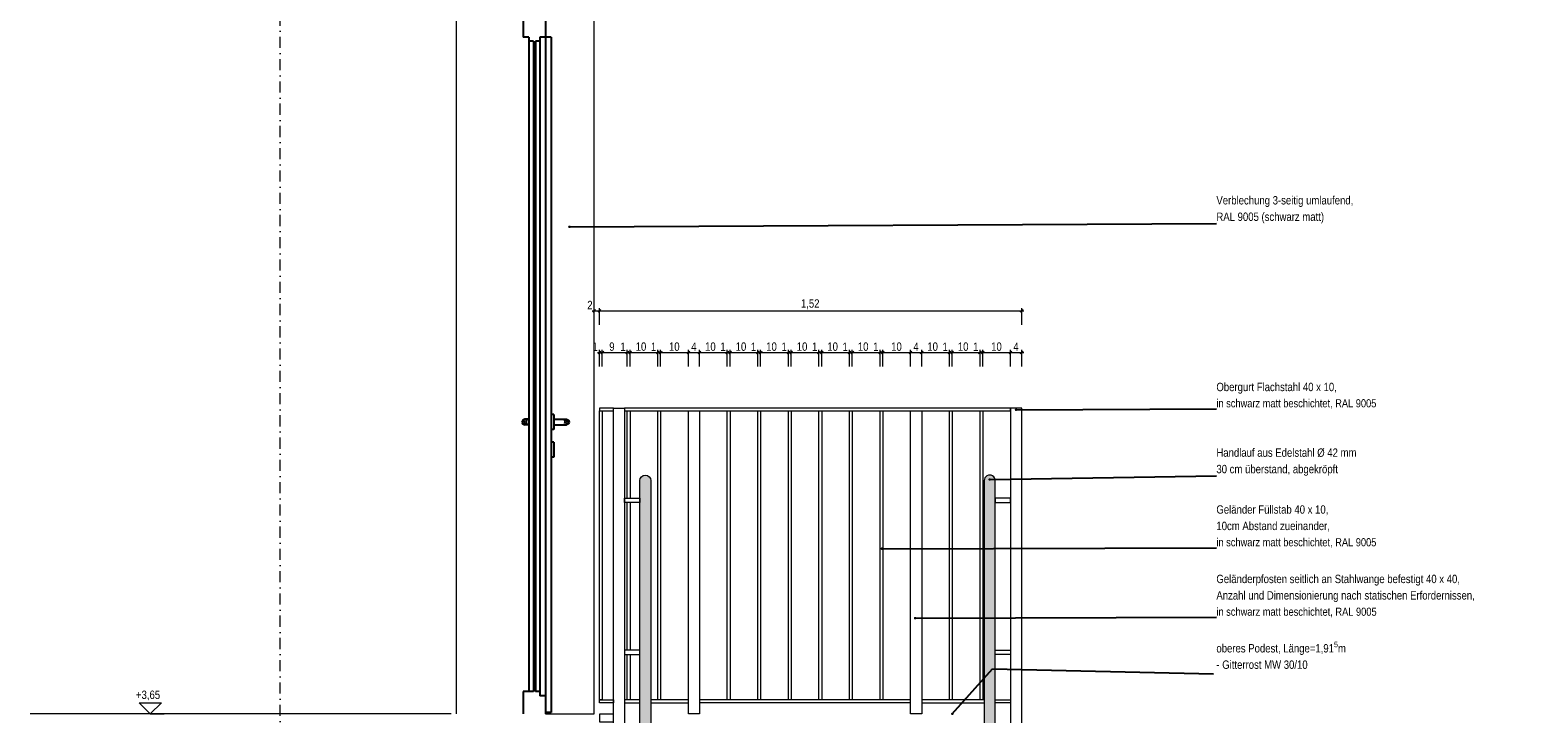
# Model space of a CAD drawing. Header units: metres. Extents: x -58265 to 854892, y -56510 to 35250.
# Tile 26 of 47: x 600198 to 605626, y -26930 to -24470. Entities that reach past the tile are written whole.
import ezdxf

# ---------------------------------------------------------------- set-up
doc = ezdxf.new("R2010")
doc.units = ezdxf.units.M
doc.header["$LTSCALE"] = 0.05
doc.linetypes.add('Achse 24', pattern=[1600, 800, -400, 0, -400])
doc.linetypes.add('Wipeout_Contour', pattern=[20000, 0, -20000])
for name, color, linetype in [('A_1_Schraffuren', 7, 'Continuous'), ('A_1_Wände_Außen', 7, 'Continuous'), ('A_4_Detail_Achsen', 7, 'Continuous'), ('A_4_Detail_Bemaßung', 7, 'Continuous'), ('A_4_Details_Linien', 7, 'Continuous'), ('A_4_N_Detail_Inhalt', 7, 'Continuous')]:
    doc.layers.add(name, color=color, linetype=linetype)
doc.styles.add('ERSTELLTER_STIL_2', font='txt')
doc.dimstyles.new('ERSTELLTER_STIL__1', dxfattribs={"dimtxt": 30, "dimasz": 9.5, "dimexe": 0.18, "dimexo": 50, "dimgap": 0, "dimtad": 1, "dimtih": 1, "dimtoh": 1, "dimlfac": 0.001, "dimzin": 0, "dimdsep": 46, "dimtxsty": 'ERSTELLTER_STIL_2', "dimblk": 'ARROWHEAD_6', "dimblk1": 'ARROWHEAD_6', "dimblk2": 'ARROWHEAD_6', "dimcen": 0.09, "dimclrd": 7, "dimclre": 7, "dimclrt": 7, "dimazin": 0, "dimtfac": 1, "dimtdec": 4, "dimtmove": 0, "dimatfit": 3, "dimfxl": 1, "dimtolj": 1, "dimtzin": 0, "dimarcsym": 0})
doc.dimstyles.new('ERSTELLTER_STIL__2', dxfattribs={"dimtxt": 0.18, "dimasz": 18.24, "dimexe": 0.18, "dimexo": 0.0625, "dimgap": 0, "dimtad": 0, "dimtih": 1, "dimtoh": 1, "dimdec": 4, "dimzin": 0, "dimdsep": 46, "dimcen": 0.09, "dimadec": 0, "dimazin": 0, "dimtfac": 1, "dimtdec": 4, "dimtmove": 0, "dimatfit": 3, "dimldrblk": 'ARROWHEAD_11', "dimfxl": 1, "dimtolj": 1, "dimtzin": 0, "dimarcsym": 0})

# ---------------------------------------------------------------- blocks, each defined once
blk = doc.blocks.new('*D13', base_point=(565636.8, -30579.8))
at = {"layer": 'A_4_Detail_Bemaßung', "color": 7, "linetype": 'Continuous', "lineweight": 13}
for p, q in [((602221, -25479.8), (602228.5, -25479.8)), ((602233.5, -25474.8), (602223.5, -25484.8)), ((602228.5, -25529.8), (602228.5, -25470.4)), ((602228.5, -25479.8), (602247.8, -25479.8)), ((602252.8, -25474.8), (602242.8, -25484.8)), ((602247.8, -25529.8), (602247.8, -25470.4))]:
    blk.add_line(p, q, dxfattribs=at)
at = {"layer": 'A_4_Detail_Bemaßung', "color": 7, "lineweight": 13, "insert": (602203.6, -25473.8), "char_height": 30, "attachment_point": 7, "style": 'ERSTELLTER_STIL_2'}
blk.add_mtext('\\A1;{\\pql;\\fSwis721 Cn BT|b0|i0|c0|p0;\\W1.000000;2}', dxfattribs=at)
blk = doc.blocks.new('ARROWHEAD_6')
at = {"color": 0, "linetype": 'Continuous', "lineweight": 0}
for p, q in [((0, 0), (-1, 0)), ((-0.5, -0.5), (0.5, 0.5))]:
    blk.add_line(p, q, dxfattribs=at)
blk = doc.blocks.new('*D15', base_point=(565636.8, -30579.8))
at = {"layer": 'A_4_Detail_Bemaßung', "color": 7, "linetype": 'Continuous', "lineweight": 13}
for p, q in [((602252.8, -25474.8), (602242.8, -25484.8)), ((602247.8, -25529.8), (602247.8, -25470.4)), ((602247.8, -25479.8), (603767.8, -25479.8)), ((603762.8, -25484.8), (603772.8, -25474.8)), ((603767.8, -25529.8), (603767.8, -25470.4)), ((603767.8, -25479.8), (603775.3, -25479.8))]:
    blk.add_line(p, q, dxfattribs=at)
at = {"layer": 'A_4_Detail_Bemaßung', "color": 7, "lineweight": 13, "insert": (602972.9, -25473.8), "char_height": 30, "attachment_point": 7, "style": 'ERSTELLTER_STIL_2'}
blk.add_mtext('\\A1;{\\pql;\\fSwis721 Cn BT|b0|i0|c0|p0;\\W1.000000;1,52}', dxfattribs=at)
blk = doc.blocks.new('*D16', base_point=(565636.8, -30579.8))
at = {"layer": 'A_4_Detail_Bemaßung', "color": 7, "linetype": 'Continuous', "lineweight": 13}
for p, q in [((602247.8, -25679.8), (602247.8, -25620.4)), ((602257.8, -25679.8), (602257.8, -25620.4)), ((602240.3, -25629.8), (602247.8, -25629.8)), ((602252.8, -25624.8), (602242.8, -25634.8)), ((602247.8, -25629.8), (602257.8, -25629.8)), ((602262.8, -25624.8), (602252.8, -25634.8))]:
    blk.add_line(p, q, dxfattribs=at)
at = {"layer": 'A_4_Detail_Bemaßung', "color": 7, "lineweight": 13, "insert": (602222.8, -25623.8), "char_height": 30, "attachment_point": 7, "style": 'ERSTELLTER_STIL_2'}
blk.add_mtext('\\A1;{\\pql;\\fSwis721 Cn BT|b0|i0|c0|p0;\\W1.000000;1}', dxfattribs=at)
blk = doc.blocks.new('*D17', base_point=(565636.8, -30579.8))
at = {"layer": 'A_4_Detail_Bemaßung', "color": 7, "linetype": 'Continuous', "lineweight": 13}
for p, q in [((602257.8, -25679.8), (602257.8, -25620.4)), ((602347.8, -25679.8), (602347.8, -25620.4)), ((602262.8, -25624.8), (602252.8, -25634.8)), ((602257.8, -25629.8), (602347.8, -25629.8)), ((602352.8, -25624.8), (602342.8, -25634.8))]:
    blk.add_line(p, q, dxfattribs=at)
at = {"layer": 'A_4_Detail_Bemaßung', "color": 7, "lineweight": 13, "char_height": 30, "attachment_point": 7, "style": 'ERSTELLTER_STIL_2'}
for s, insert in [('\\A1;{\\pql;\\fSwis721 Cn BT|b0|i0|c0|p0;\\W1.000000;9}', (602282.8, -25623.8)), ('\\A1;{\\pql;\\fSwis721 Cn BT|b0|i0|c0|p0;\\W1.000000;1}', (602322.8, -25623.8))]:
    blk.add_mtext(s, dxfattribs=dict(at, insert=insert))
blk = doc.blocks.new('*D18', base_point=(565636.8, -30579.8))
at = {"layer": 'A_4_Detail_Bemaßung', "color": 7, "linetype": 'Continuous', "lineweight": 13}
for p, q in [((602347.8, -25679.8), (602347.8, -25620.4)), ((602357.8, -25679.8), (602357.8, -25620.4)), ((602352.8, -25624.8), (602342.8, -25634.8)), ((602347.8, -25629.8), (602357.8, -25629.8)), ((602362.8, -25624.8), (602352.8, -25634.8))]:
    blk.add_line(p, q, dxfattribs=at)
blk = doc.blocks.new('*D19', base_point=(565636.8, -30579.8))
at = {"layer": 'A_4_Detail_Bemaßung', "color": 7, "linetype": 'Continuous', "lineweight": 13}
for p, q in [((602357.8, -25679.8), (602357.8, -25620.4)), ((602457.8, -25679.8), (602457.8, -25620.4)), ((602362.8, -25624.8), (602352.8, -25634.8)), ((602357.8, -25629.8), (602457.8, -25629.8)), ((602462.8, -25624.8), (602452.8, -25634.8))]:
    blk.add_line(p, q, dxfattribs=at)
at = {"layer": 'A_4_Detail_Bemaßung', "color": 7, "lineweight": 13, "char_height": 30, "attachment_point": 7, "style": 'ERSTELLTER_STIL_2'}
for s, insert in [('\\A1;{\\pql;\\fSwis721 Cn BT|b0|i0|c0|p0;\\W1.000000;10}', (602377.9, -25623.8)), ('\\A1;{\\pql;\\fSwis721 Cn BT|b0|i0|c0|p0;\\W1.000000;1}', (602432.8, -25623.8))]:
    blk.add_mtext(s, dxfattribs=dict(at, insert=insert))
blk = doc.blocks.new('*D20', base_point=(565636.8, -30579.8))
at = {"layer": 'A_4_Detail_Bemaßung', "color": 7, "linetype": 'Continuous', "lineweight": 13}
for p, q in [((602457.8, -25679.8), (602457.8, -25620.4)), ((602467.8, -25679.8), (602467.8, -25620.4)), ((602462.8, -25624.8), (602452.8, -25634.8)), ((602457.8, -25629.8), (602467.8, -25629.8)), ((602472.8, -25624.8), (602462.8, -25634.8))]:
    blk.add_line(p, q, dxfattribs=at)
blk = doc.blocks.new('*D21', base_point=(565636.8, -30579.8))
at = {"layer": 'A_4_Detail_Bemaßung', "color": 7, "linetype": 'Continuous', "lineweight": 13}
for p, q in [((602467.8, -25679.8), (602467.8, -25620.4)), ((602567.8, -25679.8), (602567.8, -25620.4)), ((602472.8, -25624.8), (602462.8, -25634.8)), ((602467.8, -25629.8), (602567.8, -25629.8)), ((602572.8, -25624.8), (602562.8, -25634.8))]:
    blk.add_line(p, q, dxfattribs=at)
at = {"layer": 'A_4_Detail_Bemaßung', "color": 7, "lineweight": 13, "insert": (602497.8, -25623.8), "char_height": 30, "attachment_point": 7, "style": 'ERSTELLTER_STIL_2'}
blk.add_mtext('\\A1;{\\pql;\\fSwis721 Cn BT|b0|i0|c0|p0;\\W1.000000;10}', dxfattribs=at)
blk = doc.blocks.new('*D22', base_point=(565636.8, -30579.8))
at = {"layer": 'A_4_Detail_Bemaßung', "color": 7, "linetype": 'Continuous', "lineweight": 13}
for p, q in [((602567.8, -25679.8), (602567.8, -25620.4)), ((602607.8, -25679.8), (602607.8, -25620.4)), ((602572.8, -25624.8), (602562.8, -25634.8)), ((602567.8, -25629.8), (602607.8, -25629.8)), ((602612.8, -25624.8), (602602.8, -25634.8))]:
    blk.add_line(p, q, dxfattribs=at)
at = {"layer": 'A_4_Detail_Bemaßung', "color": 7, "lineweight": 13, "insert": (602577.8, -25623.8), "char_height": 30, "attachment_point": 7, "style": 'ERSTELLTER_STIL_2'}
blk.add_mtext('\\A1;{\\pql;\\fSwis721 Cn BT|b0|i0|c0|p0;\\W1.000000;4}', dxfattribs=at)
blk = doc.blocks.new('*D23', base_point=(565636.8, -30579.8))
at = {"layer": 'A_4_Detail_Bemaßung', "color": 7, "linetype": 'Continuous', "lineweight": 13}
for p, q in [((602607.8, -25679.8), (602607.8, -25620.4)), ((602707.8, -25679.8), (602707.8, -25620.4)), ((602612.8, -25624.8), (602602.8, -25634.8)), ((602607.8, -25629.8), (602707.8, -25629.8)), ((602712.8, -25624.8), (602702.8, -25634.8))]:
    blk.add_line(p, q, dxfattribs=at)
at = {"layer": 'A_4_Detail_Bemaßung', "color": 7, "lineweight": 13, "char_height": 30, "attachment_point": 7, "style": 'ERSTELLTER_STIL_2'}
for s, insert in [('\\A1;{\\pql;\\fSwis721 Cn BT|b0|i0|c0|p0;\\W1.000000;10}', (602627.9, -25623.8)), ('\\A1;{\\pql;\\fSwis721 Cn BT|b0|i0|c0|p0;\\W1.000000;1}', (602682.8, -25623.8))]:
    blk.add_mtext(s, dxfattribs=dict(at, insert=insert))
blk = doc.blocks.new('*D24', base_point=(565636.8, -30579.8))
at = {"layer": 'A_4_Detail_Bemaßung', "color": 7, "linetype": 'Continuous', "lineweight": 13}
for p, q in [((602707.8, -25679.8), (602707.8, -25620.4)), ((602717.8, -25679.8), (602717.8, -25620.4)), ((602712.8, -25624.8), (602702.8, -25634.8)), ((602707.8, -25629.8), (602717.8, -25629.8)), ((602722.8, -25624.8), (602712.8, -25634.8))]:
    blk.add_line(p, q, dxfattribs=at)
blk = doc.blocks.new('*D25', base_point=(565636.8, -30579.8))
at = {"layer": 'A_4_Detail_Bemaßung', "color": 7, "linetype": 'Continuous', "lineweight": 13}
for p, q in [((602717.8, -25679.8), (602717.8, -25620.4)), ((602817.8, -25679.8), (602817.8, -25620.4)), ((602722.8, -25624.8), (602712.8, -25634.8)), ((602717.8, -25629.8), (602817.8, -25629.8)), ((602822.8, -25624.8), (602812.8, -25634.8))]:
    blk.add_line(p, q, dxfattribs=at)
at = {"layer": 'A_4_Detail_Bemaßung', "color": 7, "lineweight": 13, "char_height": 30, "attachment_point": 7, "style": 'ERSTELLTER_STIL_2'}
for s, insert in [('\\A1;{\\pql;\\fSwis721 Cn BT|b0|i0|c0|p0;\\W1.000000;10}', (602737.9, -25623.8)), ('\\A1;{\\pql;\\fSwis721 Cn BT|b0|i0|c0|p0;\\W1.000000;1}', (602792.8, -25623.8))]:
    blk.add_mtext(s, dxfattribs=dict(at, insert=insert))
blk = doc.blocks.new('*D26', base_point=(565636.8, -30579.8))
at = {"layer": 'A_4_Detail_Bemaßung', "color": 7, "linetype": 'Continuous', "lineweight": 13}
for p, q in [((602817.8, -25679.8), (602817.8, -25620.4)), ((602827.8, -25679.8), (602827.8, -25620.4)), ((602822.8, -25624.8), (602812.8, -25634.8)), ((602817.8, -25629.8), (602827.8, -25629.8)), ((602832.8, -25624.8), (602822.8, -25634.8))]:
    blk.add_line(p, q, dxfattribs=at)
blk = doc.blocks.new('*D27', base_point=(565636.8, -30579.8))
at = {"layer": 'A_4_Detail_Bemaßung', "color": 7, "linetype": 'Continuous', "lineweight": 13}
for p, q in [((602827.8, -25679.8), (602827.8, -25620.4)), ((602927.8, -25679.8), (602927.8, -25620.4)), ((602832.8, -25624.8), (602822.8, -25634.8)), ((602827.8, -25629.8), (602927.8, -25629.8)), ((602932.8, -25624.8), (602922.8, -25634.8))]:
    blk.add_line(p, q, dxfattribs=at)
at = {"layer": 'A_4_Detail_Bemaßung', "color": 7, "lineweight": 13, "char_height": 30, "attachment_point": 7, "style": 'ERSTELLTER_STIL_2'}
for s, insert in [('\\A1;{\\pql;\\fSwis721 Cn BT|b0|i0|c0|p0;\\W1.000000;10}', (602847.9, -25623.8)), ('\\A1;{\\pql;\\fSwis721 Cn BT|b0|i0|c0|p0;\\W1.000000;1}', (602902.8, -25623.8))]:
    blk.add_mtext(s, dxfattribs=dict(at, insert=insert))
blk = doc.blocks.new('*D28', base_point=(565636.8, -30579.8))
at = {"layer": 'A_4_Detail_Bemaßung', "color": 7, "linetype": 'Continuous', "lineweight": 13}
for p, q in [((602927.8, -25679.8), (602927.8, -25620.4)), ((602937.8, -25679.8), (602937.8, -25620.4)), ((602932.8, -25624.8), (602922.8, -25634.8)), ((602927.8, -25629.8), (602937.8, -25629.8)), ((602942.8, -25624.8), (602932.8, -25634.8))]:
    blk.add_line(p, q, dxfattribs=at)
blk = doc.blocks.new('*D29', base_point=(565636.8, -30579.8))
at = {"layer": 'A_4_Detail_Bemaßung', "color": 7, "linetype": 'Continuous', "lineweight": 13}
for p, q in [((602937.8, -25679.8), (602937.8, -25620.4)), ((603037.8, -25679.8), (603037.8, -25620.4)), ((602942.8, -25624.8), (602932.8, -25634.8)), ((602937.8, -25629.8), (603037.8, -25629.8)), ((603042.8, -25624.8), (603032.8, -25634.8))]:
    blk.add_line(p, q, dxfattribs=at)
at = {"layer": 'A_4_Detail_Bemaßung', "color": 7, "lineweight": 13, "char_height": 30, "attachment_point": 7, "style": 'ERSTELLTER_STIL_2'}
for s, insert in [('\\A1;{\\pql;\\fSwis721 Cn BT|b0|i0|c0|p0;\\W1.000000;10}', (602957.9, -25623.8)), ('\\A1;{\\pql;\\fSwis721 Cn BT|b0|i0|c0|p0;\\W1.000000;1}', (603012.8, -25623.8))]:
    blk.add_mtext(s, dxfattribs=dict(at, insert=insert))
blk = doc.blocks.new('*D30', base_point=(565636.8, -30579.8))
at = {"layer": 'A_4_Detail_Bemaßung', "color": 7, "linetype": 'Continuous', "lineweight": 13}
for p, q in [((603037.8, -25679.8), (603037.8, -25620.4)), ((603047.8, -25679.8), (603047.8, -25620.4)), ((603042.8, -25624.8), (603032.8, -25634.8)), ((603037.8, -25629.8), (603047.8, -25629.8)), ((603052.8, -25624.8), (603042.8, -25634.8))]:
    blk.add_line(p, q, dxfattribs=at)
blk = doc.blocks.new('*D31', base_point=(565636.8, -30579.8))
at = {"layer": 'A_4_Detail_Bemaßung', "color": 7, "linetype": 'Continuous', "lineweight": 13}
for p, q in [((603147.8, -25679.8), (603147.8, -25620.4)), ((603052.8, -25624.8), (603042.8, -25634.8)), ((603047.8, -25629.8), (603147.8, -25629.8)), ((603152.8, -25624.8), (603142.8, -25634.8))]:
    blk.add_line(p, q, dxfattribs=at)
at = {"layer": 'A_4_Detail_Bemaßung', "color": 7, "lineweight": 13, "char_height": 30, "attachment_point": 7, "style": 'ERSTELLTER_STIL_2'}
for s, insert in [('\\A1;{\\pql;\\fSwis721 Cn BT|b0|i0|c0|p0;\\W1.000000;10}', (603067.9, -25623.8)), ('\\A1;{\\pql;\\fSwis721 Cn BT|b0|i0|c0|p0;\\W1.000000;1}', (603122.8, -25623.8))]:
    blk.add_mtext(s, dxfattribs=dict(at, insert=insert))
blk = doc.blocks.new('*D32', base_point=(565636.8, -30579.8))
at = {"layer": 'A_4_Detail_Bemaßung', "color": 7, "linetype": 'Continuous', "lineweight": 13}
for p, q in [((603147.8, -25679.8), (603147.8, -25620.4)), ((603157.8, -25679.8), (603157.8, -25620.4)), ((603152.8, -25624.8), (603142.8, -25634.8)), ((603147.8, -25629.8), (603157.8, -25629.8)), ((603162.8, -25624.8), (603152.8, -25634.8))]:
    blk.add_line(p, q, dxfattribs=at)
blk = doc.blocks.new('*D33', base_point=(565636.8, -30579.8))
at = {"layer": 'A_4_Detail_Bemaßung', "color": 7, "linetype": 'Continuous', "lineweight": 13}
for p, q in [((603157.8, -25679.8), (603157.8, -25620.4)), ((603257.8, -25679.8), (603257.8, -25620.4)), ((603162.8, -25624.8), (603152.8, -25634.8)), ((603157.8, -25629.8), (603257.8, -25629.8)), ((603262.8, -25624.8), (603252.8, -25634.8))]:
    blk.add_line(p, q, dxfattribs=at)
at = {"layer": 'A_4_Detail_Bemaßung', "color": 7, "lineweight": 13, "char_height": 30, "attachment_point": 7, "style": 'ERSTELLTER_STIL_2'}
for s, insert in [('\\A1;{\\pql;\\fSwis721 Cn BT|b0|i0|c0|p0;\\W1.000000;10}', (603177.9, -25623.8)), ('\\A1;{\\pql;\\fSwis721 Cn BT|b0|i0|c0|p0;\\W1.000000;1}', (603232.8, -25623.8))]:
    blk.add_mtext(s, dxfattribs=dict(at, insert=insert))
blk = doc.blocks.new('*D34', base_point=(565636.8, -30579.8))
at = {"layer": 'A_4_Detail_Bemaßung', "color": 7, "linetype": 'Continuous', "lineweight": 13}
for p, q in [((603257.8, -25679.8), (603257.8, -25620.4)), ((603267.8, -25679.8), (603267.8, -25620.4)), ((603262.8, -25624.8), (603252.8, -25634.8)), ((603257.8, -25629.8), (603267.8, -25629.8)), ((603272.8, -25624.8), (603262.8, -25634.8))]:
    blk.add_line(p, q, dxfattribs=at)
blk = doc.blocks.new('*D35', base_point=(565636.8, -30579.8))
at = {"layer": 'A_4_Detail_Bemaßung', "color": 7, "linetype": 'Continuous', "lineweight": 13}
for p, q in [((603267.8, -25679.8), (603267.8, -25620.4)), ((603367.8, -25679.8), (603367.8, -25620.4)), ((603272.8, -25624.8), (603262.8, -25634.8)), ((603267.8, -25629.8), (603367.8, -25629.8)), ((603372.8, -25624.8), (603362.8, -25634.8))]:
    blk.add_line(p, q, dxfattribs=at)
at = {"layer": 'A_4_Detail_Bemaßung', "color": 7, "lineweight": 13, "insert": (603297.8, -25623.8), "char_height": 30, "attachment_point": 7, "style": 'ERSTELLTER_STIL_2'}
blk.add_mtext('\\A1;{\\pql;\\fSwis721 Cn BT|b0|i0|c0|p0;\\W1.000000;10}', dxfattribs=at)
blk = doc.blocks.new('*D36', base_point=(565636.8, -30579.8))
at = {"layer": 'A_4_Detail_Bemaßung', "color": 7, "linetype": 'Continuous', "lineweight": 13}
for p, q in [((603367.8, -25679.8), (603367.8, -25620.4)), ((603407.8, -25679.8), (603407.8, -25620.4)), ((603372.8, -25624.8), (603362.8, -25634.8)), ((603367.8, -25629.8), (603407.8, -25629.8)), ((603412.8, -25624.8), (603402.8, -25634.8))]:
    blk.add_line(p, q, dxfattribs=at)
at = {"layer": 'A_4_Detail_Bemaßung', "color": 7, "lineweight": 13, "insert": (603377.8, -25623.8), "char_height": 30, "attachment_point": 7, "style": 'ERSTELLTER_STIL_2'}
blk.add_mtext('\\A1;{\\pql;\\fSwis721 Cn BT|b0|i0|c0|p0;\\W1.000000;4}', dxfattribs=at)
blk = doc.blocks.new('*D37', base_point=(565636.8, -30579.8))
at = {"layer": 'A_4_Detail_Bemaßung', "color": 7, "linetype": 'Continuous', "lineweight": 13}
for p, q in [((603407.8, -25679.8), (603407.8, -25620.4)), ((603507.8, -25679.8), (603507.8, -25620.4)), ((603412.8, -25624.8), (603402.8, -25634.8)), ((603407.8, -25629.8), (603507.8, -25629.8)), ((603512.8, -25624.8), (603502.8, -25634.8))]:
    blk.add_line(p, q, dxfattribs=at)
at = {"layer": 'A_4_Detail_Bemaßung', "color": 7, "lineweight": 13, "char_height": 30, "attachment_point": 7, "style": 'ERSTELLTER_STIL_2'}
for s, insert in [('\\A1;{\\pql;\\fSwis721 Cn BT|b0|i0|c0|p0;\\W1.000000;10}', (603427.9, -25623.8)), ('\\A1;{\\pql;\\fSwis721 Cn BT|b0|i0|c0|p0;\\W1.000000;1}', (603482.8, -25623.8))]:
    blk.add_mtext(s, dxfattribs=dict(at, insert=insert))
blk = doc.blocks.new('*D38', base_point=(565636.8, -30579.8))
at = {"layer": 'A_4_Detail_Bemaßung', "color": 7, "linetype": 'Continuous', "lineweight": 13}
for p, q in [((603507.8, -25679.8), (603507.8, -25620.4)), ((603517.8, -25679.8), (603517.8, -25620.4)), ((603512.8, -25624.8), (603502.8, -25634.8)), ((603507.8, -25629.8), (603517.8, -25629.8)), ((603522.8, -25624.8), (603512.8, -25634.8))]:
    blk.add_line(p, q, dxfattribs=at)
blk = doc.blocks.new('*D39', base_point=(565636.8, -30579.8))
at = {"layer": 'A_4_Detail_Bemaßung', "color": 7, "linetype": 'Continuous', "lineweight": 13}
for p, q in [((603517.8, -25679.8), (603517.8, -25620.4)), ((603617.8, -25679.8), (603617.8, -25620.4)), ((603522.8, -25624.8), (603512.8, -25634.8)), ((603517.8, -25629.8), (603617.8, -25629.8)), ((603622.8, -25624.8), (603612.8, -25634.8))]:
    blk.add_line(p, q, dxfattribs=at)
at = {"layer": 'A_4_Detail_Bemaßung', "color": 7, "lineweight": 13, "char_height": 30, "attachment_point": 7, "style": 'ERSTELLTER_STIL_2'}
for s, insert in [('\\A1;{\\pql;\\fSwis721 Cn BT|b0|i0|c0|p0;\\W1.000000;10}', (603537.9, -25623.8)), ('\\A1;{\\pql;\\fSwis721 Cn BT|b0|i0|c0|p0;\\W1.000000;1}', (603592.8, -25623.8))]:
    blk.add_mtext(s, dxfattribs=dict(at, insert=insert))
blk = doc.blocks.new('*D40', base_point=(565636.8, -30579.8))
at = {"layer": 'A_4_Detail_Bemaßung', "color": 7, "linetype": 'Continuous', "lineweight": 13}
for p, q in [((603617.8, -25679.8), (603617.8, -25620.4)), ((603627.8, -25679.8), (603627.8, -25620.4)), ((603622.8, -25624.8), (603612.8, -25634.8)), ((603617.8, -25629.8), (603627.8, -25629.8)), ((603632.8, -25624.8), (603622.8, -25634.8))]:
    blk.add_line(p, q, dxfattribs=at)
blk = doc.blocks.new('*D41', base_point=(565636.8, -30579.8))
at = {"layer": 'A_4_Detail_Bemaßung', "color": 7, "linetype": 'Continuous', "lineweight": 13}
for p, q in [((603627.8, -25679.8), (603627.8, -25620.4)), ((603727.8, -25679.8), (603727.8, -25620.4)), ((603632.8, -25624.8), (603622.8, -25634.8)), ((603627.8, -25629.8), (603727.8, -25629.8)), ((603732.8, -25624.8), (603722.8, -25634.8))]:
    blk.add_line(p, q, dxfattribs=at)
at = {"layer": 'A_4_Detail_Bemaßung', "color": 7, "lineweight": 13, "insert": (603657.8, -25623.8), "char_height": 30, "attachment_point": 7, "style": 'ERSTELLTER_STIL_2'}
blk.add_mtext('\\A1;{\\pql;\\fSwis721 Cn BT|b0|i0|c0|p0;\\W1.000000;10}', dxfattribs=at)
blk = doc.blocks.new('*D42', base_point=(565636.8, -30579.8))
at = {"layer": 'A_4_Detail_Bemaßung', "color": 7, "linetype": 'Continuous', "lineweight": 13}
for p, q in [((603727.8, -25679.8), (603727.8, -25620.4)), ((603767.8, -25679.8), (603767.8, -25620.4)), ((603732.8, -25624.8), (603722.8, -25634.8)), ((603727.8, -25629.8), (603767.8, -25629.8)), ((603762.8, -25634.8), (603772.8, -25624.8)), ((603767.8, -25629.8), (603775.3, -25629.8))]:
    blk.add_line(p, q, dxfattribs=at)
at = {"layer": 'A_4_Detail_Bemaßung', "color": 7, "lineweight": 13, "insert": (603737.8, -25623.8), "char_height": 30, "attachment_point": 7, "style": 'ERSTELLTER_STIL_2'}
blk.add_mtext('\\A1;{\\pql;\\fSwis721 Cn BT|b0|i0|c0|p0;\\W1.000000;4}', dxfattribs=at)
blk = doc.blocks.new('ARROWHEAD_11')
at = {"color": 0, "linetype": 'Continuous', "lineweight": 0}
blk.add_line((0, 0), (-1, 0), dxfattribs=at)
at = {"color": 0, "linetype": 'Continuous', "lineweight": 0, "const_width": 0.25, "flags": 128}
blk.add_lwpolyline([(-0.125, 0, 1), (0.125, 0, 1)], format="xyb", close=True, dxfattribs=at)

msp = doc.modelspace()

# ---------------------------------------------------------------- hatches: boundary and pattern name
at = {"layer": 'A_1_Schraffuren', "linetype": 'Continuous', "lineweight": 0}
for points in [[(602392.77, -29929.996), (602392.77, -26090.773, -1), (602432.77, -26090.773), (602432.77, -29929.996)], [(603672.77, -26090.773, 1.0000006), (603632.77, -26090.773), (603632.77, -29929.996), (603672.77, -29929.996)]]:
    msp.add_hatch(color=29, dxfattribs=at).paths.add_polyline_path(points)

# ---------------------------------------------------------------- linework, layer by layer
at = {"layer": 'A_1_Schraffuren', "color": 7, "linetype": 'Continuous', "lineweight": 15, "flags": 128}
for points in [[(602392.77, -29929.996), (602392.77, -26090.773, -1), (602432.77, -26090.773), (602432.77, -29929.996)], [(603672.77, -26090.773, 1.0000006), (603632.77, -26090.773), (603632.77, -29929.996), (603672.77, -29929.996)]]:
    msp.add_lwpolyline(points, format="xyb", close=True, dxfattribs=at)
at = {"layer": 'A_1_Wände_Außen', "color": 7, "linetype": 'Continuous', "lineweight": 25}
for p, q in [((601973.425, -24429.772), (601973.425, -24494.772)), ((602053.425, -24429.772), (602053.425, -24494.772)), ((601993.425, -24494.772), (601973.425, -24494.772)), ((601993.425, -24494.772), (601993.425, -24509.772)), ((601993.425, -24509.772), (601993.425, -26849.772)), ((602009.925, -24509.772), (601993.425, -24509.772)), ((602009.925, -24509.772), (602009.925, -26849.772)), ((602016.925, -24509.772), (602016.925, -26849.772)), ((602033.425, -24509.772), (602016.925, -24509.772)), ((602033.425, -24494.772), (602033.425, -24509.772)), ((602053.425, -24494.772), (602033.425, -24494.772)), ((602033.425, -24509.772), (602033.425, -26849.772)), ((602053.425, -24494.772), (602053.616, -26864.771)), ((602073.425, -24494.772), (602053.425, -24494.772)), ((602073.425, -24494.772), (602073.425, -26924.772)), ((601971.354, -25872.701), (601968.425, -25879.772)), ((601968.425, -25879.772), (601971.354, -25886.843)), ((601972.906, -25872.701), (601970.147, -25879.772)), ((601970.147, -25879.772), (601972.906, -25886.843)), ((601978.425, -25869.772), (601971.354, -25872.701)), ((601971.354, -25886.843), (601978.425, -25889.772)), ((601977.72, -25872.701), (601975.608, -25879.772)), ((601975.608, -25879.772), (601977.72, -25886.843)), ((601979.566, -25869.772), (601978.425, -25869.772)), ((601979.566, -25889.772), (601978.425, -25889.772)), ((601982.818, -25869.772), (601979.566, -25869.772)), ((601982.818, -25889.772), (601979.566, -25889.772)), ((601987.684, -25869.772), (601982.818, -25869.772)), ((601987.684, -25889.772), (601982.818, -25889.772)), ((601984.925, -25872.701), (601983.783, -25879.772)), ((601983.783, -25879.772), (601984.925, -25886.843)), ((601993.425, -25869.772), (601987.684, -25869.772)), ((601993.425, -25889.772), (601987.684, -25889.772)), ((602073.525, -25852.772), (602073.425, -25852.772)), ((602083.325, -25852.772), (602073.525, -25852.772)), ((602083.425, -25852.772), (602083.325, -25852.772)), ((602083.425, -25852.772), (602083.425, -25856.389)), ((602083.425, -25856.389), (602083.425, -25866.272)), ((602083.425, -25866.272), (602083.425, -25879.772)), ((602083.425, -25869.772), (602113.425, -25869.772)), ((602083.425, -25879.772), (602083.425, -25893.272)), ((602083.425, -25889.772), (602113.425, -25889.772)), ((602113.425, -25869.772), (602119.165, -25869.772)), ((602113.425, -25889.772), (602119.165, -25889.772)), ((602119.165, -25869.772), (602124.031, -25869.772)), ((602119.165, -25889.772), (602124.031, -25889.772)), ((602121.924, -25872.701), (602123.067, -25879.772)), ((602123.067, -25879.772), (602121.924, -25886.843)), ((602124.031, -25869.772), (602127.283, -25869.772)), ((602124.031, -25889.772), (602127.283, -25889.772)), ((602127.283, -25869.772), (602128.425, -25869.772)), ((602127.283, -25889.772), (602128.425, -25889.772)), ((602128.425, -25869.772), (602135.496, -25872.701)), ((602135.496, -25886.843), (602128.425, -25889.772)), ((602129.129, -25872.701), (602131.241, -25879.772)), ((602131.241, -25879.772), (602129.129, -25886.843)), ((602133.944, -25872.701), (602136.703, -25879.772)), ((602136.703, -25879.772), (602133.944, -25886.843)), ((602135.496, -25872.701), (602138.425, -25879.772)), ((602138.425, -25879.772), (602135.496, -25886.843)), ((602073.525, -25906.772), (602073.425, -25906.772)), ((602083.325, -25906.772), (602073.525, -25906.772)), ((602083.425, -25906.772), (602083.325, -25906.772)), ((602083.425, -25893.272), (602083.425, -25903.154)), ((602083.425, -25903.154), (602083.425, -25906.772)), ((602073.525, -25952.772), (602073.425, -25952.772)), ((602083.325, -25952.772), (602073.525, -25952.772)), ((602083.425, -25952.772), (602083.325, -25952.772)), ((602083.425, -25952.772), (602083.425, -25956.389)), ((602083.425, -25956.389), (602083.425, -25966.272)), ((602083.425, -25966.272), (602083.425, -25979.772)), ((602083.425, -25979.772), (602083.425, -25993.272)), ((602083.425, -25993.272), (602083.425, -26003.154)), ((602073.525, -26006.772), (602073.425, -26006.772)), ((602083.325, -26006.772), (602073.525, -26006.772)), ((602083.425, -26006.772), (602083.325, -26006.772)), ((602083.425, -26003.154), (602083.425, -26006.772)), ((601973.425, -26849.772), (601973.425, -26929.772)), ((602009.925, -26849.772), (601973.425, -26849.772)), ((602033.425, -26849.772), (602016.925, -26849.772)), ((602033.425, -26849.772), (602033.425, -26864.772)), ((602053.616, -26864.771), (602033.425, -26864.772)), ((602053.616, -26864.771), (602053.621, -26929.776)), ((602073.425, -26924.772), (602053.425, -26924.772))]:
    msp.add_line(p, q, dxfattribs=at)
at = {"layer": 'A_4_Detail_Achsen', "color": 7, "linetype": 'Achse 24', "lineweight": 15, "flags": 128}
msp.add_lwpolyline([(601098.425, -32303.572), (601098.425, -22585.469)], dxfattribs=at)
at = {"layer": 'A_4_Detail_Bemaßung', "color": 7, "linetype": 'Continuous', "lineweight": 13}
for p, q in [((600630.295, -26929.772), (600590.295, -26889.772)), ((600590.295, -26889.772), (600670.295, -26889.772)), ((600670.295, -26889.772), (600630.295, -26929.772)), ((600630.295, -26929.772), (600600.295, -26929.772)), ((600630.295, -26929.772), (600680.295, -26929.772))]:
    msp.add_line(p, q, dxfattribs=at)
at = {"layer": 'A_4_Details_Linien', "color": 9, "linetype": 'Continuous', "lineweight": 18}
msp.add_lwpolyline([(601733.425, -26929.772), (601733.425, -24429.772)], dxfattribs=at)
at = {"layer": 'A_4_Details_Linien', "color": 7, "linetype": 'Continuous', "lineweight": 15}
for points in [[(602053.621, -26929.776), (602228.621, -26929.763), (602228.425, -24429.772), (602053.425, -24429.772)], [(602297.77, -25829.773), (602337.77, -25829.773), (602337.77, -30525.183), (602297.77, -30525.183)], [(603727.77, -25829.773), (602337.77, -25829.773), (602337.77, -25839.773), (603727.77, -25839.773)], [(603767.77, -25829.773), (603727.77, -25829.773), (603727.77, -30525.183), (603767.77, -30525.183)], [(602257.77, -26879.773), (602247.77, -26879.773), (602247.77, -25839.773), (602257.77, -25839.773)], [(602467.77, -26879.773), (602457.77, -26879.773), (602457.77, -25839.773), (602467.77, -25839.773)], [(602567.77, -25839.773), (602607.77, -25839.773), (602607.77, -26929.773), (602567.77, -26929.773)], [(602717.77, -26879.773), (602707.77, -26879.773), (602707.77, -25839.773), (602717.77, -25839.773)], [(602827.77, -26879.773), (602817.77, -26879.773), (602817.77, -25839.773), (602827.77, -25839.773)], [(602937.77, -26879.773), (602927.77, -26879.773), (602927.77, -25839.773), (602937.77, -25839.773)], [(603047.77, -26879.773), (603037.77, -26879.773), (603037.77, -25839.773), (603047.77, -25839.773)], [(603157.77, -26879.773), (603147.77, -26879.773), (603147.77, -25839.773), (603157.77, -25839.773)], [(603267.77, -26879.773), (603257.77, -26879.773), (603257.77, -25839.773), (603267.77, -25839.773)], [(603367.77, -25839.773), (603407.77, -25839.773), (603407.77, -26929.773), (603367.77, -26929.773)], [(603517.77, -26879.773), (603507.77, -26879.773), (603507.77, -25839.773), (603517.77, -25839.773)], [(603627.77, -26879.773), (603617.77, -26879.773), (603617.77, -25839.773), (603627.77, -25839.773)], [(602337.77, -26154.273), (602392.77, -26154.273), (602392.77, -26169.273), (602337.77, -26169.273)], [(603727.77, -26154.273), (603672.77, -26154.273), (603672.77, -26169.273), (603727.77, -26169.273)], [(602392.77, -26716.294), (602392.77, -26701.294), (602337.77, -26701.294), (602337.77, -26716.294)], [(603672.77, -26716.294), (603672.77, -26701.294), (603727.77, -26701.294), (603727.77, -26716.294)], [(602297.77, -26889.773), (602247.77, -26889.773), (602247.77, -26879.773), (602297.77, -26879.773)]]:
    msp.add_lwpolyline(points, close=True, dxfattribs=at)
for points in [[(602297.77, -25829.773), (602247.77, -25829.773), (602247.77, -25839.773), (602297.77, -25839.773)], [(602347.77, -26154.273), (602347.77, -25839.773), (602357.77, -25839.773), (602357.77, -26154.273)], [(602347.77, -26701.294), (602347.77, -26169.273)], [(602357.77, -26169.273), (602357.77, -26701.294)], [(602357.77, -26716.294), (602357.77, -26879.773), (602347.77, -26879.773), (602347.77, -26716.294)], [(602392.77, -26879.773), (602337.77, -26879.773)], [(602337.77, -26889.773), (602392.77, -26889.773)], [(602567.77, -26879.773), (602432.77, -26879.773)], [(602432.77, -26889.773), (602567.77, -26889.773)], [(603367.77, -26879.773), (602607.77, -26879.773)], [(603367.77, -26889.773), (602607.77, -26889.773)], [(603632.77, -26879.773), (603407.77, -26879.773)], [(603407.77, -26889.773), (603632.77, -26889.773)], [(603672.77, -26879.773), (603727.77, -26879.773)], [(603727.77, -26889.773), (603672.77, -26889.773)], [(601713.425, -26929.772), (600197.834, -26929.772)], [(602297.77, -26959.773), (602248.621, -26959.772), (602248.621, -26929.763), (602297.77, -26929.763)]]:
    msp.add_lwpolyline(points, dxfattribs=at)

# ---------------------------------------------------------------- dimensions: what is measured, and where the dimension line sits
at = {"layer": 'A_4_Detail_Bemaßung', "color": 7, "linetype": 'Continuous', "lineweight": 13}
for base, p1, p2, picture, middle in [((602247.77, -25479.773), (602228.515, -25575.965), (602247.77, -25829.773), '*D13', (602215.008, -25458.773)), ((603767.77, -25479.773), (602247.77, -25829.773), (603767.77, -25829.773), '*D15', (603011.724, -25458.773)), ((602257.77, -25629.773), (602247.77, -25829.773), (602257.77, -25839.773), '*D16', (602234.264, -25608.773)), ((602347.77, -25629.773), (602257.77, -25839.773), (602347.77, -25839.773), '*D17', (602294.264, -25608.773)), ((602357.77, -25629.773), (602347.77, -25839.773), (602357.77, -25839.773), '*D18', (602334.264, -25608.773)), ((602457.77, -25629.773), (602357.77, -25839.773), (602457.77, -25839.773), '*D19', (602400.718, -25608.773)), ((602467.77, -25629.773), (602457.77, -25839.773), (602467.77, -25839.773), '*D20', (602444.264, -25608.773)), ((602567.77, -25629.773), (602467.77, -25839.773), (602567.77, -25839.773), '*D21', (602520.679, -25608.773)), ((602607.77, -25629.773), (602567.77, -25839.773), (602607.77, -25839.773), '*D22', (602589.224, -25608.773)), ((602707.77, -25629.773), (602607.77, -25839.773), (602707.77, -25839.773), '*D23', (602650.718, -25608.773)), ((602717.77, -25629.773), (602707.77, -25839.773), (602717.77, -25839.773), '*D24', (602694.264, -25608.773)), ((602817.77, -25629.773), (602717.77, -25839.773), (602817.77, -25839.773), '*D25', (602760.718, -25608.773)), ((602827.77, -25629.773), (602817.77, -25839.773), (602827.77, -25839.773), '*D26', (602804.264, -25608.773)), ((602927.77, -25629.773), (602827.77, -25839.773), (602927.77, -25839.773), '*D27', (602870.718, -25608.773)), ((602937.77, -25629.773), (602927.77, -25839.773), (602937.77, -25839.773), '*D28', (602914.264, -25608.773)), ((603037.77, -25629.773), (602937.77, -25839.773), (603037.77, -25839.773), '*D29', (602980.718, -25608.773)), ((603047.77, -25629.773), (603037.77, -25839.773), (603047.77, -25839.773), '*D30', (603024.264, -25608.773)), ((603147.77, -25629.773), (603047.77, -25839.773), (603147.77, -25839.773), '*D31', (603090.718, -25608.773)), ((603157.77, -25629.773), (603147.77, -25839.773), (603157.77, -25839.773), '*D32', (603134.264, -25608.773)), ((603257.77, -25629.773), (603157.77, -25839.773), (603257.77, -25839.773), '*D33', (603200.718, -25608.773)), ((603267.77, -25629.773), (603257.77, -25839.773), (603267.77, -25839.773), '*D34', (603244.264, -25608.773)), ((603367.77, -25629.773), (603267.77, -25839.773), (603367.77, -25839.773), '*D35', (603320.679, -25608.773)), ((603407.77, -25629.773), (603367.77, -25839.773), (603407.77, -25839.773), '*D36', (603389.224, -25608.773)), ((603507.77, -25629.773), (603407.77, -25839.773), (603507.77, -25839.773), '*D37', (603450.718, -25608.773)), ((603517.77, -25629.773), (603507.77, -25839.773), (603517.77, -25839.773), '*D38', (603494.264, -25608.773)), ((603617.77, -25629.773), (603517.77, -25839.773), (603617.77, -25839.773), '*D39', (603560.718, -25608.773)), ((603627.77, -25629.773), (603617.77, -25839.773), (603627.77, -25839.773), '*D40', (603604.264, -25608.773)), ((603727.77, -25629.773), (603627.77, -25839.773), (603727.77, -25839.773), '*D41', (603680.679, -25608.773)), ((603767.77, -25629.773), (603727.77, -25839.773), (603767.77, -25829.773), '*D42', (603749.224, -25608.773))]:
    dim = msp.add_linear_dim(base=base, p1=p1, p2=p2, dimstyle='ERSTELLTER_STIL__1', dxfattribs=at)
    dim.commit()
    dim.dimension.update_dxf_attribs({"geometry": picture, "text_midpoint": middle, "dimtype": 160})

# ---------------------------------------------------------------- wipeouts: each hides what was drawn before it
at = {"color": 7, "linetype": 'Wipeout_Contour', "lineweight": 15, "ltscale": 2420982.389264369}
msp.add_wipeout([(604468.763, -25048.629), (604979.565, -25048.629), (604979.565, -25187.379), (604468.763, -25187.379)], dxfattribs=at).dxf.layer = 'A_4_N_Detail_Inhalt'
at = {"color": 7, "linetype": 'Wipeout_Contour', "lineweight": 15, "ltscale": 2421273.420620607}
msp.add_wipeout([(604468.763, -25720.157), (605069.249, -25720.157), (605069.249, -25845.582), (604468.763, -25845.582)], dxfattribs=at).dxf.layer = 'A_4_N_Detail_Inhalt'
at = {"color": 7, "linetype": 'Wipeout_Contour', "lineweight": 15, "ltscale": 2421149.041662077}
msp.add_wipeout([(604468.763, -25957.832), (604986.069, -25957.832), (604986.069, -26096.582), (604468.763, -26096.582)], dxfattribs=at).dxf.layer = 'A_4_N_Detail_Inhalt'
at = {"color": 7, "linetype": 'Wipeout_Contour', "lineweight": 15, "ltscale": 2421354.295917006}
msp.add_wipeout([(604468.763, -26160.782), (605069.25, -26160.782), (605069.25, -26345.582), (604468.763, -26345.582)], dxfattribs=at).dxf.layer = 'A_4_N_Detail_Inhalt'
at = {"color": 7, "linetype": 'Wipeout_Contour', "lineweight": 15, "ltscale": 2422077.099697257}
msp.add_wipeout([(604468.763, -26410.711), (605409.193, -26410.711), (605409.193, -26595.582), (604468.763, -26595.582)], dxfattribs=at).dxf.layer = 'A_4_N_Detail_Inhalt'
at = {"color": 7, "linetype": 'Wipeout_Contour', "lineweight": 15, "ltscale": 2421228.505177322}
msp.add_wipeout([(604468.763, -26656.832), (604964.86, -26656.832), (604964.86, -26795.582), (604468.763, -26795.582)], dxfattribs=at).dxf.layer = 'A_4_N_Detail_Inhalt'

# ---------------------------------------------------------------- next in the draw order: texts
at = {"layer": 'A_4_N_Detail_Inhalt', "color": 7, "linetype": 'Continuous', "lineweight": 15, "char_height": 30, "attachment_point": 7, "style": 'ERSTELLTER_STIL_2'}
for s, insert, line_spacing_factor in [('\\A1;{\\pql;\\fSwis721 Cn BT|b0|i0|c0|p0;\\W1.000000;Verblechung 3-seitig umlaufend,\\P\\pql;\\fSwis721 Cn BT|b0|i0|c0|p0;\\W1.000000;RAL 9005 (schwarz matt) }', (604468.763, -25165.107), 1.184749), ('\\A1;{\\pql;\\fSwis721 Cn BT|b0|i0|c0|p0;\\W1.000000;Obergurt Flachstahl 40 x 10\\fSwis721 Cn BT|b0|i0|c0|p0;\\W1.000000;,\\P\\pql;\\fSwis721 Cn BT|b0|i0|c0|p0;\\H0.969464x;\\W1.000000;in schwarz matt beschichtet, RAL 9005}', (604468.763, -25832.281), 1.182896), ('\\A1;{\\pql;\\fSwis721 Cn BT|b0|i0|c0|p0;\\W1.000000;Handlauf aus Edelstahl Ø 42 mm\\P\\pql;\\fSwis721 Cn BT|b0|i0|c0|p0;\\W1.000000;30 cm überstand, abgekröpft }', (604468.763, -26073.138), 1.185759), ('\\A1;{\\pql;\\fSwis721 Cn BT|b0|i0|c0|p0;\\W1.000000;Geländer Füllstab\\fSwis721 Cn BT|b0|i0|c0|p0;\\W1.000000; 40 x 10,\\P\\pql;\\fSwis721 Cn BT|b0|i0|c0|p0;\\W1.000000;10cm Abstand zueinander,\\P\\pql;\\fSwis721 Cn BT|b0|i0|c0|p0;\\H0.969464x;\\W1.000000;in schwarz matt beschichtet, RAL 9005}', (604468.763, -26332.281), 1.182713), ('\\A1;{\\pql;\\fSwis721 Cn BT|b0|i0|c0|p0;\\W1.000000;Geländerpfosten seitlich an Stahlwange befestigt 40 x 40,\\P\\pql;\\fSwis721 Cn BT|b0|i0|c0|p0;\\W1.000000;Anzahl und Dimensionierung nach statischen Erfordernissen\\fSwis721 Cn BT|b0|i0|c0|p0;\\W1.000000;,\\P\\pql;\\fSwis721 Cn BT|b0|i0|c0|p0;\\H0.970952x;\\W1.000000;in schwarz matt beschichtet, RAL 9005}', (604468.763, -26582.276), 1.183466), ('\\A1;{\\pql;\\fSwis721 Cn BT|b0|i0|c0|p0;\\W1.000000;oberes Podest, Länge=\\fSwis721 Cn BT|b0|i0|c0|p0;\\W1.000000;1,91\\fSwis721 Cn BT|b0|i0|c0|p0;\\W1.000000;\\A1{\\H.66x;\\S5^  ;}\\fSwis721 Cn BT|b0|i0|c0|p0;\\W1.000000;m\\P\\pql;\\fSwis721 Cn BT|b0|i0|c0|p0;\\W1.000000;- Gitterrost MW 30/10}', (604468.763, -26768.251), 1.177969)]:
    msp.add_mtext(s, dxfattribs=dict(at, insert=insert, line_spacing_factor=line_spacing_factor))

# ---------------------------------------------------------------- next in the draw order: leaders
at = {"layer": 'A_4_N_Detail_Inhalt', "color": 7, "linetype": 'Continuous', "lineweight": 15, "annotation_type": 0, "has_hookline": 1, "hookline_direction": 0, "text_width": 485.97}
msp.add_leader([(602139.409, -25177.379), (604468.763, -25165.107)], dimstyle='ERSTELLTER_STIL__2', dxfattribs=at)
at = {"layer": 'A_4_N_Detail_Inhalt', "color": 251, "linetype": 'Continuous', "lineweight": 13, "annotation_type": 0, "has_hookline": 1, "hookline_direction": 0}
for points, text_width in [([(603747.469, -25835.582), (604468.763, -25832.281)], 574.495), ([(603652.575, -26086.582), (604468.763, -26073.138)], 490.89), ([(603264.388, -26335.582), (604468.763, -26332.281)], 574.495), ([(603384.22, -26585.582), (604468.763, -26582.276)], 913.89), ([(603517.954, -26929.773), (603662.145, -26768.251), (604458.763, -26785.582)], 469.569)]:
    msp.add_leader(points, dimstyle='ERSTELLTER_STIL__2', dxfattribs=dict(at, text_width=text_width))

# ---------------------------------------------------------------- next in the draw order: wipeouts: each hides what was drawn before it
at = {"color": 254, "linetype": 'Wipeout_Contour', "lineweight": 0, "ltscale": 2404923.534585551}
msp.add_wipeout([(600573.038, -26887.486), (600687.553, -26887.486), (600687.553, -26846.057), (600573.038, -26846.057)], dxfattribs=at).dxf.layer = 'A_1_Schraffuren'

# ---------------------------------------------------------------- next in the draw order: texts
at = {"layer": 'A_4_Detail_Bemaßung', "color": 7, "lineweight": 13, "insert": (600578.752, -26881.772), "char_height": 30, "attachment_point": 7, "style": 'ERSTELLTER_STIL_2'}
msp.add_mtext('\\A1;{\\pql;\\fSwis721 Cn BT|b0|i0|c0|p0;\\W1.000000;+3,65}', dxfattribs=at)

doc.saveas('drawing.dxf')
